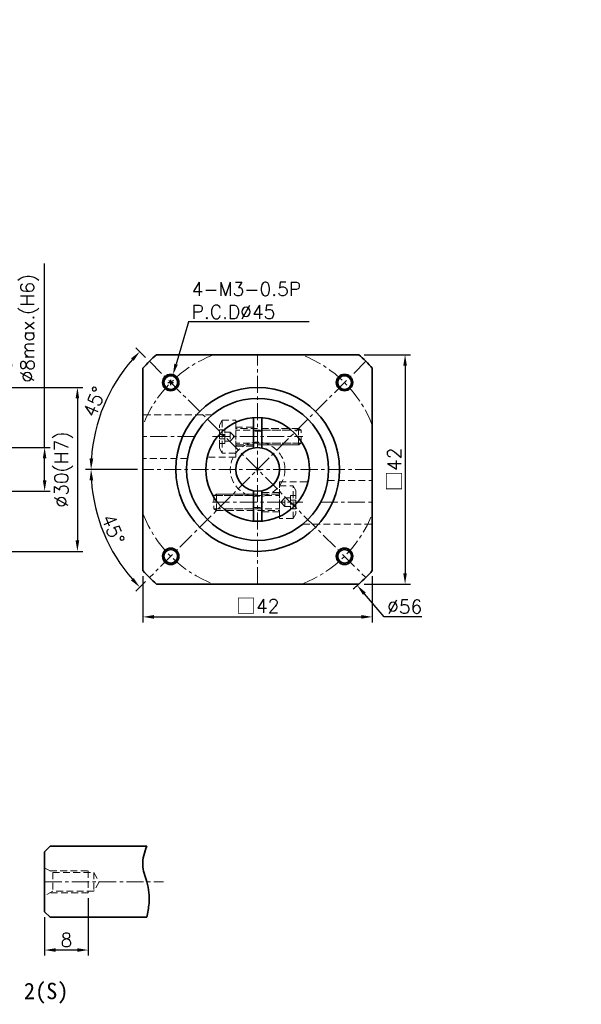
# Model space of a CAD drawing. Header units: millimetres. Extents: x -189 to 775, y -31 to 500.
# Tile 2 of 2: x 14 to 116, y -31 to 149. Entities that reach past the tile are written whole.
import ezdxf

# ---------------------------------------------------------------- set-up
doc = ezdxf.new("R2010")
doc.units = ezdxf.units.MM
doc.header["$LTSCALE"] = 2.5
doc.linetypes.add('CENTER', pattern=[2, 1.25, -0.25, 0.25, -0.25])
doc.linetypes.add('DASHED', pattern=[0.75, 0.5, -0.25])
doc.layers.get('0').update_dxf_attribs({"lineweight": 35})
for name, color, linetype, lineweight in [('DIM', 6, 'Continuous', 18), ('中心線', 1, 'CENTER', 18), ('虛線', 5, 'DASHED', 18)]:
    doc.layers.add(name, color=color, linetype=linetype, lineweight=lineweight)
doc.styles.get("Standard").update_dxf_attribs({"font": 'romans.shx'})
doc.dimstyles.new('R', dxfattribs={"dimtxt": 2.5, "dimasz": 2, "dimexe": 1, "dimexo": 1, "dimgap": 0.6, "dimtad": 1, "dimtoh": 1, "dimdec": 4, "dimdsep": 46, "dimtxsty": 'Standard', "dimcen": 0.5, "dimdle": 1, "dimclrt": 7, "dimadec": 4, "dimazin": 2, "dimtfac": 1, "dimtdec": 4, "dimtofl": 0, "dimtmove": 0, "dimatfit": 3, "dimfxl": 0, "dimtolj": 1, "dimarcsym": 0})
doc.dimstyles.get("Standard").update_dxf_attribs({"dimtxt": 2.5, "dimasz": 2, "dimexe": 1, "dimexo": 1, "dimgap": 0.6, "dimtad": 1, "dimdec": 4, "dimdsep": 46, "dimtxsty": 'Standard', "dimcen": 0.5, "dimdle": 1, "dimclrt": 7, "dimadec": 4, "dimazin": 2, "dimtfac": 1, "dimtdec": 4, "dimtofl": 0, "dimtmove": 0, "dimatfit": 3, "dimfxl": 0, "dimtolj": 1, "dimarcsym": 0})

# ---------------------------------------------------------------- blocks, each defined once
blk = doc.blocks.new('*D18')
at = {"layer": 'Defpoints', "color": 0}
for p in [(6.1, 81.75), (6.1, 51.75), (24.1, 51.75)]:
    blk.add_point(p, dxfattribs=at)
at = {"layer": 'DIM', "color": 0, "lineweight": -2}
for p, q in [((7.1, 81.75), (25.1, 81.75)), ((24.1, 79.75), (24.1, 53.75)), ((7.1, 51.75), (25.1, 51.75))]:
    blk.add_line(p, q, dxfattribs=at)
at = {"layer": 'DIM', "color": 0}
for points in [[(23.77, 79.75), (24.43, 79.75), (24.1, 81.75)], [(23.77, 53.75), (24.43, 53.75), (24.1, 51.75)]]:
    blk.add_solid(points, dxfattribs=at)
at = {"layer": 'DIM', "color": 7, "insert": (21.6, 66.75), "char_height": 2.5, "attachment_point": 5, "rotation": 90}
blk.add_mtext('\\A1;%%C30(H7)', dxfattribs=at)
blk = doc.blocks.new('*D25')
at = {"layer": 'Defpoints', "color": 0}
for p in [(-1.4, 70.75), (-1.4, 62.75), (18.1, 62.75)]:
    blk.add_point(p, dxfattribs=at)
at = {"layer": 'DIM', "color": 0, "lineweight": -2}
for p, q in [((18.1, 70.75), (18.1, 104.44)), ((-0.4, 70.75), (19.1, 70.75)), ((18.1, 64.75), (18.1, 68.75)), ((-0.4, 62.75), (19.1, 62.75))]:
    blk.add_line(p, q, dxfattribs=at)
at = {"layer": 'DIM', "color": 0}
for points in [[(17.77, 68.75), (18.43, 68.75), (18.1, 70.75)], [(17.77, 64.75), (18.43, 64.75), (18.1, 62.75)]]:
    blk.add_solid(points, dxfattribs=at)
at = {"layer": 'DIM', "color": 7, "insert": (9.52, 82.65), "char_height": 2.5, "attachment_point": 1, "rotation": 90}
blk.add_mtext('\\A1;%%C5min.\\P%%C8max.(H6)', dxfattribs=at)
blk = doc.blocks.new('*D20')
at = {"layer": 'Defpoints', "color": 0}
for p in [(36.1, 48.23), (78.1, 48.23), (78.1, 39.75)]:
    blk.add_point(p, dxfattribs=at)
at = {"layer": 'DIM', "color": 0, "lineweight": -2}
for p, q in [((36.1, 47.23), (36.1, 38.75)), ((78.1, 47.23), (78.1, 38.75)), ((38.1, 39.75), (76.1, 39.75))]:
    blk.add_line(p, q, dxfattribs=at)
at = {"layer": 'DIM', "color": 0}
for points in [[(38.1, 40.08), (38.1, 39.42), (36.1, 39.75)], [(76.1, 40.08), (76.1, 39.42), (78.1, 39.75)]]:
    blk.add_solid(points, dxfattribs=at)
at = {"layer": 'DIM', "color": 7, "insert": (57.1, 41.7), "char_height": 2.5, "attachment_point": 5}
blk.add_mtext('\\A1;{\\fPMingLiU|b0|i0|c136|p18;\\H1.083x;\\C0;□}42', dxfattribs=at)
blk = doc.blocks.new('*D36')
at = {"layer": 'Defpoints', "color": 0}
for p in [(37.3, 86.55), (30.69, 82), (36.1, 66.75), (78.1, 66.75), (76.9, 46.95)]:
    blk.add_point(p, dxfattribs=at)
at = {"layer": 'DIM', "color": 0, "lineweight": -2}
for p, q in [((36.59, 87.26), (34.83, 89.02)), ((35.1, 66.75), (25.6, 66.75))]:
    blk.add_line(p, q, dxfattribs=at)
blk.add_arc((57.1, 66.75), 30.5, 138.7578, 176.2422, dxfattribs=at)
at = {"layer": 'DIM', "color": 0}
for points in [[(33.92, 87.08), (34.41, 86.63), (35.53, 88.32)], [(27, 68.74), (26.33, 68.76), (26.6, 66.75)]]:
    blk.add_solid(points, dxfattribs=at)
at = {"layer": 'DIM', "color": 7, "insert": (27.21, 79.13), "char_height": 2.5, "attachment_point": 5, "rotation": 67.5}
blk.add_mtext('\\A1;45°', dxfattribs=at)
blk = doc.blocks.new('*D37')
at = {"layer": 'Defpoints', "color": 0}
for p in [(76.9, 86.55), (36.1, 66.75), (78.1, 66.75), (27.64, 58.86), (37.3, 46.95)]:
    blk.add_point(p, dxfattribs=at)
at = {"layer": 'DIM', "color": 0, "lineweight": -2}
for p, q in [((35.1, 66.75), (25.6, 66.75)), ((36.59, 46.24), (34.83, 44.48))]:
    blk.add_line(p, q, dxfattribs=at)
blk.add_arc((57.1, 66.75), 30.5, 183.7578, 221.2422, dxfattribs=at)
at = {"layer": 'DIM', "color": 0}
for points in [[(26.33, 64.74), (27, 64.76), (26.6, 66.75)], [(34.41, 46.87), (33.92, 46.41), (35.53, 45.18)]]:
    blk.add_solid(points, dxfattribs=at)
at = {"layer": 'DIM', "color": 7, "insert": (30.63, 55.79), "char_height": 2.5, "attachment_point": 5, "rotation": 292.5}
blk.add_mtext('\\A1;45°', dxfattribs=at)
blk = doc.blocks.new('A$C049F1E56')
at = {"layer": '虛線', "color": 7}
for p, q in [((0.5, 6), (0.5, 0)), ((15, 4.2), (3, 4.2)), ((14.5, 4.5), (3.2, 4.5)), ((14.5, 4.5), (14.5, 1.5)), ((15, 4.2), (14.5, 4.5)), ((15, 1.8), (15, 4.2)), ((15, 1.8), (3, 1.8)), ((3.2, 1.5), (14.5, 1.5)), ((14.5, 1.5), (15, 1.8))]:
    blk.add_line(p, q, dxfattribs=at)
for points in [[(0.5, 0), (0, 0.87), (0, 5.13), (0.5, 6), (3, 6), (3, 0)], [(0, 4.23), (0, 1.77), (1, 1.77), (1, 4.23)], [(1, 2.19), (1, 3.81), (2, 3.81), (2, 2.19)], [(0, 3.37), (0, 2.63), (1, 2.63), (1, 3.37)]]:
    blk.add_lwpolyline(points, close=True, dxfattribs=at)
blk.add_lwpolyline([(2, 3.81), (2.76, 3), (2, 2.19)], dxfattribs=at)
for centre, start, end in [((3.2, 4.7), 180, 270), ((3.2, 1.3), 90, 180)]:
    blk.add_arc(centre, 0.2, start, end, dxfattribs=at)
blk = doc.blocks.new('A$C4257326B')
at = {"color": 7}
for p, q in [((8.75, 18.97), (8.75, 13.43)), ((10.25, 18.97), (10.25, 13.43)), ((8.75, 5.57), (8.75, 0.03)), ((10.25, 5.57), (10.25, 0.03))]:
    blk.add_line(p, q, dxfattribs=at)
for radius in [9.5, 4]:
    blk.add_circle((9.5, 9.5), radius, dxfattribs=at)
at = {"layer": '中心線', "color": 7}
for p, q in [((1.25, 15.5), (17.75, 15.5)), ((1.25, 3.5), (17.75, 3.5))]:
    blk.add_line(p, q, dxfattribs=at)
at = {"layer": '虛線', "color": 7}
for p, q in [((5.5, 17.25), (8.75, 17.25)), ((10.25, 17), (15.33, 17)), ((10.25, 16.7), (15.7, 16.7)), ((5.5, 13.75), (8.75, 13.75)), ((10.25, 14.3), (17.7, 14.3)), ((10.25, 14), (17.87, 14)), ((8.75, 5), (1.13, 5)), ((8.75, 4.7), (1.3, 4.7)), ((13.5, 5.25), (10.25, 5.25)), ((8.75, 2.3), (3.3, 2.3)), ((8.75, 2), (3.67, 2)), ((13.5, 1.75), (10.25, 1.75))]:
    blk.add_line(p, q, dxfattribs=at)
for points in [[(5.5, 18.12), (5.5, 11.75), (0.27, 11.75)], [(13.5, 0.88), (13.5, 7.25)], [(13.5, 7.25), (18.73, 7.25)]]:
    blk.add_lwpolyline(points, dxfattribs=at)
blk.add_circle((9.5, 9.5), 5, dxfattribs=at)
for start, end in [(83.8494, 96.1506), (263.8494, 276.1506)]:
    blk.add_arc((9.5, 9.5), 7, start, end, dxfattribs=at)
blk.add_blockref('A$C049F1E56', (2.5, 12.5), dxfattribs=at)
at = {"layer": '虛線', "color": 7, "rotation": 180}
blk.add_blockref('A$C049F1E56', (16.5, 6.5), dxfattribs=at)
blk = doc.blocks.new('*D43')
at = {"layer": 'Defpoints', "color": 0}
for p in [(26.1, -10.75), (18.1, -14.25), (18.1, -21.25)]:
    blk.add_point(p, dxfattribs=at)
at = {"layer": 'DIM', "color": 0, "lineweight": -2}
for p, q in [((26.1, -11.75), (26.1, -22.25)), ((18.1, -15.25), (18.1, -22.25)), ((24.1, -21.25), (20.1, -21.25))]:
    blk.add_line(p, q, dxfattribs=at)
at = {"layer": 'DIM', "color": 0}
for points in [[(20.1, -20.92), (20.1, -21.58), (18.1, -21.25)], [(24.1, -20.92), (24.1, -21.58), (26.1, -21.25)]]:
    blk.add_solid(points, dxfattribs=at)
at = {"layer": 'DIM', "color": 7, "insert": (22.1, -19.4), "char_height": 2.5, "attachment_point": 5}
blk.add_mtext('\\A1;8', dxfattribs=at)
blk = doc.blocks.new('*D45')
at = {"layer": 'Defpoints', "color": 0}
for p in [(75.62, 87.75), (75.62, 45.75), (84.1, 45.75)]:
    blk.add_point(p, dxfattribs=at)
at = {"layer": 'DIM', "color": 0, "lineweight": -2}
for p, q in [((76.62, 87.75), (85.1, 87.75)), ((84.1, 85.75), (84.1, 47.75)), ((76.62, 45.75), (85.1, 45.75))]:
    blk.add_line(p, q, dxfattribs=at)
at = {"layer": 'DIM', "color": 0}
for points in [[(83.77, 85.75), (84.43, 85.75), (84.1, 87.75)], [(83.77, 47.75), (84.43, 47.75), (84.1, 45.75)]]:
    blk.add_solid(points, dxfattribs=at)
at = {"layer": 'DIM', "color": 7, "insert": (82.15, 66.75), "char_height": 2.5, "attachment_point": 5, "rotation": 90}
blk.add_mtext('\\A1;{\\fPMingLiU|b0|i0|c136|p18;\\H1.083x;\\C0;□\\Fromans|c136;\\H0.92336x;\\C7;42}', dxfattribs=at)
blk = doc.blocks.new('*D46')
at = {"layer": 'Defpoints', "color": 0}
for p in [(38.86, 87.99), (75.34, 45.51)]:
    blk.add_point(p, dxfattribs=at)
at = {"layer": 'DIM', "color": 0, "lineweight": -2}
for p, q in [((56.6, 66.75), (57.6, 66.75)), ((57.1, 66.25), (57.1, 67.25)), ((80.29, 39.75), (76.65, 43.99)), ((87.2, 39.75), (80.29, 39.75))]:
    blk.add_line(p, q, dxfattribs=at)
blk.add_arc((57.1, 66.75), 28, 308.611, 311.4096, dxfattribs=at)
at = {"layer": 'DIM', "color": 0}
blk.add_solid([(76.9, 44.21), (76.39, 43.77), (75.34, 45.51)], dxfattribs=at)
at = {"layer": 'DIM', "color": 7, "insert": (84.04, 41.6), "char_height": 2.5, "attachment_point": 5}
blk.add_mtext('\\A1;∅56', dxfattribs=at)
blk = doc.blocks.new('*D47')
at = {"layer": 'Defpoints', "color": 0}
for p in [(41.61, 84.1), (40.77, 81.22)]:
    blk.add_point(p, dxfattribs=at)
at = {"layer": 'DIM', "color": 0, "lineweight": -2}
for p, q in [((44.42, 93.75), (42.17, 86.02)), ((66.56, 93.75), (44.42, 93.75)), ((41.19, 82.16), (41.19, 83.16)), ((40.69, 82.66), (41.69, 82.66))]:
    blk.add_line(p, q, dxfattribs=at)
at = {"layer": 'DIM', "color": 0}
blk.add_solid([(41.85, 86.11), (42.49, 85.93), (41.61, 84.1)], dxfattribs=at)
at = {"layer": 'DIM', "color": 7, "insert": (45.02, 101.02), "char_height": 2.5, "attachment_point": 1}
blk.add_mtext('\\A1;4-M3-0.5P\\PP.C.D%%C45', dxfattribs=at)

msp = doc.modelspace()

# ---------------------------------------------------------------- linework, layer by layer
at = {"color": 7}
for p, q in [((38.58024, 87.74944), (75.62076, 87.74944)), ((36.1005, 48.22918), (36.1005, 85.2697)), ((78.1005, 85.2697), (78.1005, 48.22918)), ((75.62076, 45.74944), (38.58024, 45.74944))]:
    msp.add_line(p, q, dxfattribs=at)
msp.add_lwpolyline([(36.8005, -15.25056), (19.1005, -15.25056), (18.1005, -14.25056), (18.1005, -3.25056), (19.1005, -2.25056), (36.8005, -2.25056)])
at = {"color": 0}
for centre, radius in [((41.1906, 82.65934), 1.5), ((41.1906, 82.65934), 1.25), ((73.01041, 82.65934), 1.5), ((73.01041, 82.65934), 1.25), ((57.1005, 66.74944), 15), ((41.1906, 50.83953), 1.5), ((73.01041, 50.83953), 1.5), ((41.1906, 50.83953), 1.25), ((73.01041, 50.83953), 1.25)]:
    msp.add_circle(centre, radius, dxfattribs=at)
at = {"color": 7}
msp.add_circle((57.1005, 66.74944), 13, dxfattribs=at)
for start, end in [(131.4096221, 138.5903779), (41.4096221, 48.5903779), (221.4096221, 228.5903779), (311.4096221, 318.5903779)]:
    msp.add_arc((57.1005, 66.74944), 28, start, end, dxfattribs=at)
msp.add_spline([(36.8005, -2.25056), (36.05403, -5.63853), (36.8005, -8.75056), (37.21695, -12.69865), (36.8005, -15.25056)], degree=3)
at = {"layer": '中心線', "color": 7}
for p, q in [((37.30151, 86.54843), (76.89949, 46.95045)), ((76.89949, 86.54843), (37.30151, 46.95045)), ((57.1005, 45.74944), (57.1005, 87.74944)), ((45.56794, 72.74944), (36.1005, 72.74944)), ((78.1005, 66.74944), (36.1005, 66.74944)), ((68.63307, 60.74944), (78.1005, 60.74944)), ((18.1005, -8.75056), (39.84926, -8.75056))]:
    msp.add_line(p, q, dxfattribs=at)
for start, end in [(111.0394698, 158.9605302), (21.0394698, 68.9605302), (201.0394698, 248.9605302), (291.0394698, 338.9605302)]:
    msp.add_arc((57.1005, 66.74944), 22.5, start, end, dxfattribs=at)
at = {"layer": '虛線', "color": 7}
for p, q in [((48.79388, 76.74944), (36.1005, 76.74944)), ((44.25527, 68.74944), (36.1005, 68.74944)), ((69.94574, 64.74944), (78.1005, 64.74944)), ((65.40713, 56.74944), (78.1005, 56.74944)), ((18.1005, -6.18454), (19.6005, -7.05056)), ((19.08089, -6.75056), (26.1005, -6.75056)), ((19.6005, -7.05056), (19.6005, -10.45056)), ((19.6005, -7.05056), (27.1005, -7.05056)), ((26.1005, -6.75056), (26.1005, -10.75056)), ((27.1005, -7.05056), (27.1005, -10.45056)), ((27.1005, -7.05056), (28.082, -8.75056)), ((28.082, -8.75056), (27.1005, -10.45056)), ((19.6005, -10.45056), (18.1005, -11.31659)), ((26.1005, -10.75056), (19.08089, -10.75056)), ((27.1005, -10.45056), (19.6005, -10.45056))]:
    msp.add_line(p, q, dxfattribs=at)

# ---------------------------------------------------------------- block references
at = {"color": 7}
msp.add_blockref('A$C4257326B', (47.6005, 57.24944), dxfattribs=at)

# ---------------------------------------------------------------- texts
at = {"insert": (-12.22394, -27.25056), "char_height": 3, "width": 47.4777489, "attachment_point": 1}
msp.add_mtext('{\\fDFKai-SB|b1|i0|c0|p65;Shaft Option \\fDFKai-SB|b1|i0|c136|p65;2\\fDFKai-SB|b1|i0|c0|p65;(\\fDFKai-SB|b1|i0|c136|p65;S\\fDFKai-SB|b1|i0|c0|p65;)}', dxfattribs=at)
at = {"layer": 'DIM', "color": 7, "char_height": 3.125, "width": 2}
for insert, attachment_point in [((88.33562, 149.09553), 1), ((116.37101, 133.97787), 1), ((39.87101, -19.14713), 9)]:
    msp.add_mtext('\\A1;', dxfattribs=dict(at, insert=insert, attachment_point=attachment_point))

# ---------------------------------------------------------------- dimensions: what is measured, and where the dimension line sits
at = {"layer": 'DIM', "color": 7}
for base, p1, p2, text, picture, middle in [((18.1005, 62.74944), (-1.3995, 70.74944), (-1.3995, 62.74944), '%%C5min.\\P%%C8max.(H6)', '*D25', (18.1005, 93.2497)), ((24.1005, 51.74944), (6.1005, 81.74944), (6.1005, 51.74944), '%%C<>(H7)', '*D18', (24.1005, 66.74944))]:
    dim = msp.add_linear_dim(base=base, p1=p1, p2=p2, angle=90, text=text, dimstyle='Standard', override={"dimtofl": 1}, dxfattribs=at)
    dim.commit()
    dim.dimension.update_dxf_attribs({"geometry": picture, "text_midpoint": middle, "dimtype": 160})
at = {"layer": 'DIM', "color": 0}
dim = msp.add_diameter_dim_2p(p1=(40.77168, 81.21903), p2=(41.60952, 84.09965), text='4-M3-0.5P\\PP.C.D%%C45', dimstyle='R', dxfattribs=at)
dim.commit()
dim.dimension.update_dxf_attribs({"geometry": '*D47', "text_midpoint": (55.79001, 93.74944), "dimtype": 163})
at = {"layer": 'DIM', "color": 7}
for base, line1, line2, picture, middle in [((30.68673, 81.99944), ((78.1005, 66.74944), (36.1005, 66.74944)), ((37.30151, 86.54843), (76.89949, 46.95045)), '*D36', (28.92218, 78.42128)), ((27.63977, 58.85546), ((76.89949, 86.54843), (37.30151, 46.95045)), ((78.1005, 66.74944), (36.1005, 66.74944)), '*D37', (28.92218, 55.07759))]:
    dim = msp.add_angular_dim_2l(base=base, line1=line1, line2=line2, dimstyle='Standard', override={"dimtofl": 1}, dxfattribs=at)
    dim.commit()
    dim.dimension.update_dxf_attribs({"geometry": picture, "text_midpoint": middle, "dimtype": 162})
at = {"layer": 'DIM', "color": 0}
dim = msp.add_diameter_dim_2p(p1=(38.85759, 87.99081), p2=(75.34342, 45.50806), dimstyle='R', dxfattribs=at)
dim.commit()
dim.dimension.update_dxf_attribs({"geometry": '*D46', "text_midpoint": (84.04391, 39.74944), "dimtype": 163})
dim = msp.add_linear_dim(base=(84.1005, 45.74944), p1=(75.62076, 87.74944), p2=(75.62076, 45.74944), angle=90, text='{\\fPMingLiU|b0|i0|c136|p18;\\H1.083x;\\C0;□\\Fromans|c136;\\H0.92336x;\\C7;<>}', dimstyle='Standard', dxfattribs=at)
dim.commit()
dim.dimension.update_dxf_attribs({"geometry": '*D45', "text_midpoint": (82.14675, 66.74944)})
at = {"layer": 'DIM', "color": 7}
dim = msp.add_linear_dim(base=(78.1005, 39.74944), p1=(36.1005, 48.22918), p2=(78.1005, 48.22918), text='{\\fPMingLiU|b0|i0|c136|p18;\\H1.083x;\\C0;□}<>', dimstyle='Standard', override={"dimtofl": 1}, dxfattribs=at)
dim.commit()
dim.dimension.update_dxf_attribs({"geometry": '*D20', "text_midpoint": (57.1005, 39.74944), "dimtype": 160})
dim = msp.add_linear_dim(base=(18.1005, -21.25056), p1=(26.1005, -10.75056), p2=(18.1005, -14.25056), dimstyle='Standard', override={"dimtofl": 1}, dxfattribs=at)
dim.commit()
dim.dimension.update_dxf_attribs({"geometry": '*D43', "text_midpoint": (22.1005, -21.25056), "dimtype": 160})

doc.saveas('drawing.dxf')
